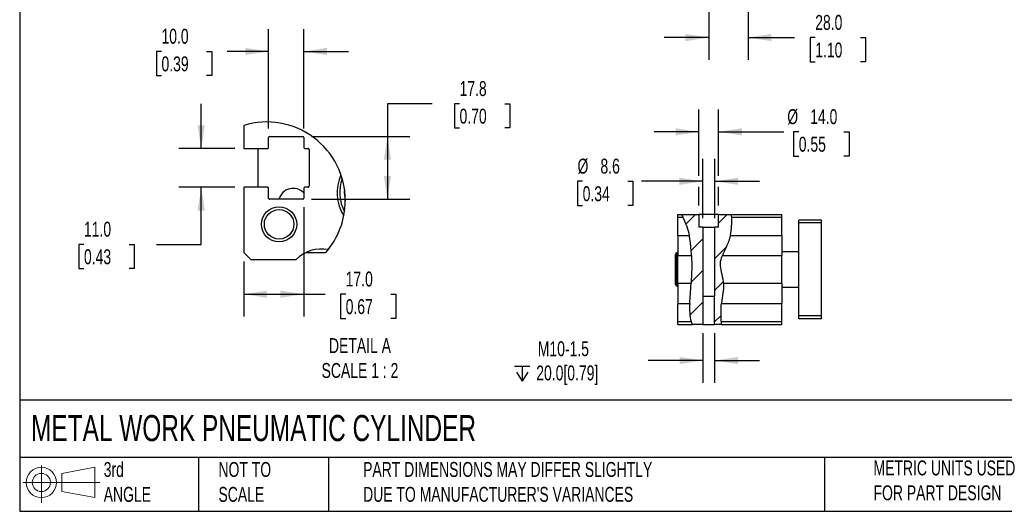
# Model space of a CAD drawing. Header units: millimetres. Extents: x 32 to 1365, y 32 to 1048.
# Tile 1 of 5: x 32 to 731, y 32 to 380. Entities that reach past the tile are written whole.
import ezdxf

# ---------------------------------------------------------------- set-up
doc = ezdxf.new("R2010")
doc.units = ezdxf.units.MM
doc.header["$LTSCALE"] = 5
doc.linetypes.add('SLD-Solid', pattern=[0])
doc.layers.add('DIMENSIONS', color=140, linetype='SLD-Solid', lineweight=25)
doc.layers.add('TEXT', color=140, linetype='SLD-Solid', lineweight=25)
doc.layers.add('HATCH', color=6, linetype='SLD-Solid')
doc.layers.add('SLD-DEFPOINTS', color=7, linetype='Continuous')
doc.styles.add('SLDTEXTSTYLE0', font='TXT', dxfattribs={"width": 0.7})
doc.dimstyles.new('SLDDIMSTYLE0', dxfattribs={"dimtxt": 10.790039, "dimasz": 16.51, "dimexe": 0, "dimexo": 0.0625, "dimgap": 2.69751, "dimtad": 0, "dimtih": 1, "dimtoh": 1, "dimrnd": 1e-09, "dimzin": 4, "dimdsep": 46, "dimtxsty": 'SLDTEXTSTYLE0', "dimsah": 1, "dimcen": 0.09, "dimadec": 0, "dimazin": 1, "dimtfac": 1, "dimtmove": 0, "dimatfit": 0, "dimfxl": 0, "dimfrac": 2, "dimtolj": 1, "dimtzin": 12, "dimarcsym": 0})
doc.dimstyles.new('SLDDIMSTYLE2', dxfattribs={"dimtxt": 10.790039, "dimasz": 16.51, "dimexe": 0, "dimexo": 0.0625, "dimgap": 2.69751, "dimtad": 0, "dimtih": 1, "dimtoh": 1, "dimrnd": 1e-09, "dimzin": 12, "dimdsep": 46, "dimtxsty": 'SLDTEXTSTYLE0', "dimsah": 1, "dimcen": 0.09, "dimadec": 0, "dimazin": 3, "dimtfac": 1, "dimtmove": 0, "dimatfit": 0, "dimfxl": 0, "dimfrac": 2, "dimtolj": 1, "dimtzin": 12, "dimarcsym": 0})
doc.dimstyles.new('SLDDIMSTYLE6', dxfattribs={"dimtxt": 10.790039, "dimasz": 16.51, "dimexe": 0, "dimexo": 0.0625, "dimgap": 2.69751, "dimtad": 0, "dimtih": 1, "dimtoh": 1, "dimlfac": 0.4, "dimrnd": 1e-09, "dimzin": 4, "dimdsep": 46, "dimtxsty": 'SLDTEXTSTYLE0', "dimsah": 1, "dimcen": 0.09, "dimadec": 0, "dimazin": 1, "dimtfac": 1, "dimtmove": 0, "dimatfit": 0, "dimfxl": 0, "dimfrac": 2, "dimtolj": 1, "dimtzin": 12, "dimarcsym": 0})
doc.dimstyles.new('SLDDIMSTYLE7', dxfattribs={"dimtxt": 10.790039, "dimasz": 16.51, "dimexe": 0, "dimexo": 0.0625, "dimgap": 2.69751, "dimtad": 0, "dimtih": 1, "dimtoh": 1, "dimlfac": 0.4, "dimrnd": 1e-09, "dimzin": 12, "dimdsep": 46, "dimtxsty": 'SLDTEXTSTYLE0', "dimsah": 1, "dimcen": 0.09, "dimadec": 0, "dimazin": 3, "dimtfac": 1, "dimtofl": 0, "dimtmove": 0, "dimatfit": 3, "dimfxl": 0, "dimfrac": 2, "dimtolj": 1, "dimtzin": 12, "dimarcsym": 0})
doc.dimstyles.new('SLDDIMSTYLE8', dxfattribs={"dimtxt": 10.790039, "dimasz": 16.51, "dimexe": 0, "dimexo": 0.0625, "dimgap": 2.69751, "dimtad": 0, "dimtih": 1, "dimtoh": 1, "dimlfac": 0.4, "dimrnd": 1e-09, "dimzin": 4, "dimdsep": 46, "dimtxsty": 'SLDTEXTSTYLE0', "dimsah": 1, "dimcen": 0.09, "dimadec": 0, "dimazin": 1, "dimtfac": 1, "dimtofl": 0, "dimtmove": 0, "dimatfit": 3, "dimfxl": 0, "dimfrac": 2, "dimtolj": 1, "dimtzin": 12, "dimarcsym": 0})

# ---------------------------------------------------------------- blocks, each defined once
blk = doc.blocks.new('Block11')
at = {"color": 7, "linetype": 'SLD-Solid', "lineweight": 18}
for p, q in [((12.94, 26.55), (12.94, 0)), ((27.4, 20.84), (50.88, 25.16)), ((50.88, 25.16), (50.88, 3.66)), ((0, 14.41), (54.37, 14.41)), ((27.4, 7.98), (27.4, 20.84)), ((27.4, 7.98), (50.88, 3.66))]:
    blk.add_line(p, q, dxfattribs=at)
for radius in [10.75, 6.43]:
    blk.add_circle((12.94, 14.41), radius, dxfattribs=at)
blk = doc.blocks.new('Block12')
at = {"layer": 'SLD-DEFPOINTS'}
blk.add_blockref('Block11', (0, 0), dxfattribs=at)
blk = doc.blocks.new('_D_7')
at = {"layer": 'DIMENSIONS'}
for p, q in [((521.02, 488.68), (521.02, 426.44)), ((549.02, 488.68), (549.02, 351.83)), ((521.02, 418.82), (521.02, 407.84)), ((521.02, 400.22), (521.02, 351.83)), ((521.02, 367.71), (489.27, 367.71)), ((549.02, 367.71), (582, 367.71)), ((596.62, 367.71), (592.99, 367.71)), ((592.99, 367.71), (592.99, 350.56)), ((628.68, 367.71), (632.31, 367.71)), ((632.31, 367.71), (632.31, 350.56)), ((592.99, 350.56), (596.62, 350.56)), ((632.31, 350.56), (628.68, 350.56))]:
    blk.add_line(p, q, dxfattribs=at)
for points in [[(521.02, 367.71), (504.51, 370.25), (504.51, 365.17)], [(549.02, 367.71), (565.53, 365.17), (565.53, 370.25)]]:
    blk.add_solid(points, dxfattribs=at)
at = {"layer": 'DIMENSIONS', "char_height": 10.583, "attachment_point": 1, "style": 'SLDTEXTSTYLE0'}
for s, insert in [('28.0', (596.62, 383.77)), ('1.10', (596.62, 364.2))]:
    blk.add_mtext(s, dxfattribs=dict(at, insert=insert))
blk = doc.blocks.new('SW_SYMBOL_HOLE_DEPTH')
at = {"layer": 'DIMENSIONS', "color": 0}
for p, q in [((0, 4375), (4000, 4375)), ((500, 2775), (2000, 375)), ((2000, 4375), (2000, 375)), ((3500, 2775), (2000, 375))]:
    blk.add_line(p, q, dxfattribs=at)
blk = doc.blocks.new('_D_29')
at = {"layer": 'DIMENSIONS'}
for p, q in [((516.83, 157.96), (516.83, 122.8)), ((525.21, 157.96), (525.21, 122.8)), ((516.83, 138.67), (477.9, 138.67)), ((525.21, 138.67), (556.96, 138.67))]:
    blk.add_line(p, q, dxfattribs=at)
for points in [[(516.83, 138.67), (500.32, 141.21), (500.32, 136.13)], [(525.21, 138.67), (541.72, 136.13), (541.72, 141.21)]]:
    blk.add_solid(points, dxfattribs=at)
at = {"layer": 'DIMENSIONS', "xscale": 0.002688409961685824, "yscale": 0.002688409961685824, "zscale": 0.002688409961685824}
blk.add_blockref('SW_SYMBOL_HOLE_DEPTH', (383.11, 122.95), dxfattribs=at)
at = {"layer": 'DIMENSIONS', "char_height": 10.583, "attachment_point": 1, "style": 'SLDTEXTSTYLE0'}
for s, insert in [('M10-1.5', (399.63, 152.32)), ('20.0[0.79]', (398.54, 135.17))]:
    blk.add_mtext(s, dxfattribs=dict(at, insert=insert))
blk = doc.blocks.new('_D_30')
at = {"layer": 'DIMENSIONS'}
for p, q in [((516.72, 239.66), (516.72, 281.64)), ((525.32, 239.66), (525.32, 281.64)), ((431.49, 265.77), (427.86, 265.77)), ((427.86, 265.77), (427.86, 248.62)), ((463.55, 265.77), (467.17, 265.77)), ((467.17, 265.77), (467.17, 248.62)), ((516.72, 265.77), (473.21, 265.77)), ((525.32, 265.77), (557.07, 265.77)), ((427.86, 248.62), (431.49, 248.62)), ((467.17, 248.62), (463.55, 248.62))]:
    blk.add_line(p, q, dxfattribs=at)
for points in [[(516.72, 265.77), (500.21, 268.31), (500.21, 263.23)], [(525.32, 265.77), (541.83, 263.23), (541.83, 268.31)]]:
    blk.add_solid(points, dxfattribs=at)
at = {"layer": 'DIMENSIONS', "char_height": 10.583, "attachment_point": 1, "style": 'SLDTEXTSTYLE0'}
for s, insert in [('%%c', (427.83, 281.83)), ('8.6', (444.12, 281.83)), ('0.34', (431.49, 262.26))]:
    blk.add_mtext(s, dxfattribs=dict(at, insert=insert))
blk = doc.blocks.new('_D_31')
at = {"layer": 'DIMENSIONS'}
for p, q in [((514.02, 269.58), (514.02, 316.75)), ((528.02, 269.58), (528.02, 316.75)), ((514.02, 300.87), (482.27, 300.87)), ((528.02, 300.87), (574.37, 300.87)), ((584.93, 300.87), (581.31, 300.87)), ((581.31, 300.87), (581.31, 283.72)), ((616.99, 300.87), (620.62, 300.87)), ((620.62, 300.87), (620.62, 283.72)), ((581.31, 283.72), (584.93, 283.72)), ((620.62, 283.72), (616.99, 283.72)), ((514.02, 248.66), (514.02, 261.96)), ((528.02, 248.66), (528.02, 261.96))]:
    blk.add_line(p, q, dxfattribs=at)
for points in [[(514.02, 300.87), (497.51, 303.41), (497.51, 298.33)], [(528.02, 300.87), (544.53, 298.33), (544.53, 303.41)]]:
    blk.add_solid(points, dxfattribs=at)
at = {"layer": 'DIMENSIONS', "char_height": 10.583, "attachment_point": 1, "style": 'SLDTEXTSTYLE0'}
for s, insert in [('%%c', (576.78, 316.93)), ('14.0', (593.07, 316.93)), ('0.55', (584.93, 297.36))]:
    blk.add_mtext(s, dxfattribs=dict(at, insert=insert))
blk = doc.blocks.new('_D_32')
at = {"layer": 'DIMENSIONS'}
for p, q in [((160.64, 289.03), (160.64, 320.78)), ((184.59, 289.03), (144.77, 289.03)), ((184.59, 261.53), (144.77, 261.53)), ((160.64, 221.06), (160.64, 261.53)), ((77.38, 221.06), (73.76, 221.06)), ((73.76, 221.06), (73.76, 203.91)), ((109.45, 221.06), (113.07, 221.06)), ((113.07, 221.06), (113.07, 203.91)), ((128.89, 221.06), (160.64, 221.06)), ((73.76, 203.91), (77.38, 203.91)), ((113.07, 203.91), (109.45, 203.91))]:
    blk.add_line(p, q, dxfattribs=at)
for points in [[(160.64, 289.03), (163.18, 305.54), (158.1, 305.54)], [(160.64, 261.53), (158.1, 245.02), (163.18, 245.02)]]:
    blk.add_solid(points, dxfattribs=at)
at = {"layer": 'DIMENSIONS', "char_height": 10.583, "attachment_point": 1, "style": 'SLDTEXTSTYLE0'}
for s, insert in [('11.0', (77.38, 237.12)), ('0.43', (77.38, 217.55))]:
    blk.add_mtext(s, dxfattribs=dict(at, insert=insert))
blk = doc.blocks.new('_D_33')
at = {"layer": 'DIMENSIONS'}
for p, q in [((208.44, 303.13), (208.44, 373.74)), ((233.44, 303.13), (233.44, 373.74)), ((132.42, 357.87), (128.8, 357.87)), ((128.8, 357.87), (128.8, 340.72)), ((164.49, 357.87), (168.11, 357.87)), ((168.11, 357.87), (168.11, 340.72)), ((208.44, 357.87), (179.11, 357.87)), ((233.44, 357.87), (265.19, 357.87)), ((128.8, 340.72), (132.42, 340.72)), ((168.11, 340.72), (164.49, 340.72))]:
    blk.add_line(p, q, dxfattribs=at)
for points in [[(208.44, 357.87), (191.93, 360.41), (191.93, 355.33)], [(233.44, 357.87), (249.95, 355.33), (249.95, 360.41)]]:
    blk.add_solid(points, dxfattribs=at)
at = {"layer": 'DIMENSIONS', "char_height": 10.583, "attachment_point": 1, "style": 'SLDTEXTSTYLE0'}
for s, insert in [('10.0', (132.42, 373.93)), ('0.39', (132.42, 354.36))]:
    blk.add_mtext(s, dxfattribs=dict(at, insert=insert))
blk = doc.blocks.new('_D_34')
at = {"layer": 'DIMENSIONS'}
for p, q in [((324.62, 320.77), (292.87, 320.77)), ((292.87, 320.77), (292.87, 297.53)), ((344.07, 320.77), (340.45, 320.77)), ((340.45, 320.77), (340.45, 303.62)), ((376.14, 320.77), (379.76, 320.77)), ((379.76, 320.77), (379.76, 303.62)), ((340.45, 303.62), (344.07, 303.62)), ((379.76, 303.62), (376.14, 303.62)), ((239.04, 297.53), (308.75, 297.53)), ((292.87, 297.53), (292.87, 253.03)), ((239.04, 253.03), (308.75, 253.03))]:
    blk.add_line(p, q, dxfattribs=at)
for points in [[(292.87, 297.53), (290.33, 281.02), (295.41, 281.02)], [(292.87, 253.03), (295.41, 269.54), (290.33, 269.54)]]:
    blk.add_solid(points, dxfattribs=at)
at = {"layer": 'DIMENSIONS', "char_height": 10.583, "attachment_point": 1, "style": 'SLDTEXTSTYLE0'}
for s, insert in [('17.8', (344.07, 336.83)), ('0.70', (344.07, 317.26))]:
    blk.add_mtext(s, dxfattribs=dict(at, insert=insert))
blk = doc.blocks.new('_D_35')
at = {"layer": 'DIMENSIONS'}
for p, q in [((233.44, 247.43), (233.44, 169.84)), ((190.94, 208.93), (190.94, 169.84)), ((190.94, 185.71), (233.44, 185.71)), ((233.44, 185.71), (248.6, 185.71)), ((263.22, 185.71), (259.6, 185.71)), ((259.6, 185.71), (259.6, 168.56)), ((295.28, 185.71), (298.91, 185.71)), ((298.91, 185.71), (298.91, 168.56)), ((259.6, 168.56), (263.22, 168.56)), ((298.91, 168.56), (295.28, 168.56))]:
    blk.add_line(p, q, dxfattribs=at)
for points in [[(190.94, 185.71), (207.45, 183.17), (207.45, 188.25)], [(233.44, 185.71), (216.93, 188.25), (216.93, 183.17)]]:
    blk.add_solid(points, dxfattribs=at)
at = {"layer": 'DIMENSIONS', "char_height": 10.583, "attachment_point": 1, "style": 'SLDTEXTSTYLE0'}
for s, insert in [('17.0', (263.22, 201.77)), ('0.67', (263.22, 182.2))]:
    blk.add_mtext(s, dxfattribs=dict(at, insert=insert))

msp = doc.modelspace()

# ---------------------------------------------------------------- hatches: boundary and pattern name
at = {"layer": 'HATCH'}
h = msp.add_hatch(dxfattribs=at)
h.set_pattern_fill('ANSI31', color=256, scale=5, style=0)
edge = h.paths.add_edge_path(flags=0)
edge.add_line((516.83, 164.312), (516.83, 184.312))
edge.add_line((516.83, 184.312), (516.718, 184.312))
edge.add_line((516.718, 184.312), (516.718, 233.312))
edge.add_line((516.718, 233.312), (514.018, 233.312))
edge.add_line((514.018, 233.312), (514.018, 242.312))
edge.add_line((514.018, 242.312), (501.759, 242.312))
edge.add_spline(control_points=[(501.759, 242.312), (502.894, 239.318), (505.659, 234.596), (510.035, 214.363), (508.501, 193.454), (506.85, 169.295), (509.477, 164.312)], knot_values=[0.017922, 0.017922, 0.017922, 0.017922, 0.0588243, 0.0900172, 0.279294, 0.3538394, 0.3538394, 0.3538394, 0.3538394], weights=[1, 1, 1, 1, 1, 1, 1], degree=3, periodic=0)
edge.add_line((509.477, 164.312), (516.83, 164.312))
h = msp.add_hatch(dxfattribs=at)
h.set_pattern_fill('ANSI31', color=256, scale=5, style=0)
edge = h.paths.add_edge_path(flags=0)
edge.add_spline(control_points=[(529.848, 164.312), (530.145, 167.7), (528.814, 179.97), (533.608, 192.257), (526.757, 209.797), (536.419, 220.979), (537.847, 236.627), (537.114, 242.312)], knot_values=[0.4716839, 0.4716839, 0.4716839, 0.4716839, 0.5137779, 0.5969627, 0.6523119, 0.72801, 0.789756, 0.789756, 0.789756, 0.789756], weights=[1, 1, 1, 1, 1, 1, 1, 1], degree=3, periodic=0)
edge.add_line((537.114, 242.312), (528.018, 242.312))
edge.add_line((528.018, 242.312), (528.018, 233.312))
edge.add_line((528.018, 233.312), (525.318, 233.312))
edge.add_line((525.318, 233.312), (525.318, 184.312))
edge.add_line((525.318, 184.312), (525.206, 184.312))
edge.add_line((525.206, 184.312), (525.206, 164.312))
edge.add_line((525.206, 164.312), (529.848, 164.312))

# ---------------------------------------------------------------- linework, layer by layer
for p, q in [((190.942, 305.454), (190.942, 289.028)), ((208.442, 289.778), (208.442, 296.778)), ((209.192, 297.528), (232.692, 297.528)), ((233.442, 296.778), (233.442, 289.778)), ((190.942, 289.028), (207.692, 289.028)), ((200.942, 289.028), (200.942, 261.528)), ((234.192, 289.028), (236.442, 289.028)), ((237.192, 288.278), (237.192, 262.278)), ((190.942, 261.528), (190.942, 215.278)), ((207.692, 261.528), (190.942, 261.528)), ((208.442, 253.778), (208.442, 260.778)), ((233.442, 260.778), (233.442, 253.778)), ((236.442, 261.528), (234.192, 261.528)), ((232.692, 253.028), (209.192, 253.028)), ((499.018, 242.312), (501.759, 242.312)), ((499.018, 240.312), (499.018, 242.312)), ((499.018, 227.453), (499.018, 240.312)), ((499.018, 240.312), (502.589, 240.312)), ((501.759, 242.312), (514.018, 242.312)), ((514.018, 242.312), (514.018, 233.312)), ((528.018, 242.312), (514.018, 242.312)), ((528.018, 233.312), (528.018, 242.312)), ((528.018, 242.312), (537.114, 242.312)), ((537.114, 242.312), (573.018, 242.312)), ((537.312, 240.312), (573.018, 240.312)), ((573.018, 240.312), (573.018, 242.312)), ((573.018, 227.453), (573.018, 240.312)), ((601.018, 238.312), (585.018, 238.312)), ((585.018, 236.312), (585.018, 238.312)), ((601.018, 236.312), (601.018, 238.312)), ((516.718, 233.312), (514.018, 233.312)), ((516.718, 233.312), (516.718, 184.312)), ((516.718, 233.312), (525.318, 233.312)), ((525.318, 184.312), (525.318, 233.312)), ((528.018, 233.312), (525.318, 233.312)), ((601.018, 236.312), (585.018, 236.312)), ((585.018, 170.312), (585.018, 236.312)), ((601.018, 170.312), (601.018, 236.312)), ((499.018, 227.453), (499.018, 213.171)), ((499.018, 227.453), (507.14, 227.453)), ((536.349, 227.453), (573.018, 227.453)), ((573.018, 227.453), (573.018, 213.171)), ((190.942, 215.278), (195.942, 210.278)), ((195.942, 210.278), (228.09, 210.278)), ((235.047, 215.278), (249.044, 215.278)), ((497.518, 192.832), (497.518, 213.791)), ((499.018, 215.523), (498.268, 215.09)), ((498.268, 191.533), (498.268, 215.09)), ((499.018, 213.171), (508.775, 213.171)), ((499.018, 193.453), (499.018, 213.171)), ((530.689, 213.171), (573.018, 213.171)), ((585.018, 215.812), (573.018, 215.812)), ((573.018, 193.453), (573.018, 213.171)), ((498.268, 191.533), (499.018, 191.1)), ((499.018, 193.453), (499.018, 179.171)), ((499.018, 193.453), (508.483, 193.453)), ((531.536, 193.453), (573.018, 193.453)), ((573.018, 193.453), (573.018, 179.171)), ((573.018, 190.812), (585.018, 190.812)), ((516.83, 184.312), (516.718, 184.312)), ((516.83, 184.312), (516.83, 164.312)), ((516.83, 184.312), (525.206, 184.312)), ((525.206, 164.312), (525.206, 184.312)), ((525.318, 184.312), (525.206, 184.312)), ((499.018, 179.171), (507.544, 179.171)), ((499.018, 166.312), (499.018, 179.171)), ((530.014, 179.171), (573.018, 179.171)), ((573.018, 166.312), (573.018, 179.171)), ((601.018, 170.312), (585.018, 170.312)), ((585.018, 168.312), (585.018, 170.312)), ((601.018, 168.312), (585.018, 168.312)), ((601.018, 168.312), (601.018, 170.312)), ((499.018, 166.312), (508.613, 166.312)), ((499.018, 164.312), (499.018, 166.312)), ((499.018, 164.312), (509.477, 164.312)), ((516.83, 164.312), (509.477, 164.312)), ((516.83, 164.312), (525.206, 164.312)), ((529.848, 164.312), (525.206, 164.312)), ((529.848, 164.312), (573.018, 164.312)), ((529.946, 166.312), (573.018, 166.312)), ((573.018, 164.312), (573.018, 166.312))]:
    msp.add_line(p, q)
for radius in [12.5, 10.47]:
    msp.add_circle((215.942, 235.278), radius)
for centre, radius, start, end in [((209.192, 296.778), 0.75, 90.000039, 179.999249), ((232.692, 296.778), 0.75, 0.000751, 89.999605), ((207.692, 289.778), 0.75, 269.999536, 0.000464), ((234.192, 289.778), 0.75, 180.000751, 269.999605), ((236.442, 288.278), 0.75, 359.999432, 90.000212), ((288.25, 257.756), 31.057, 156.067534, 211.907352), ((288.181, 257.795), 29.184, 160.221808, 207.813864), ((207.692, 260.778), 0.75, 359.998825, 90.000464), ((225.942, 250.278), 10.47, 44.247492, 164.772264), ((234.192, 260.778), 0.75, 90.000395, 179.999961), ((236.442, 262.278), 0.75, 269.999788, 359.999856), ((285.637, 257.619), 23.388, 174.129346, 193.910316), ((209.192, 253.778), 0.75, 179.999536, 270.001175), ((232.692, 253.778), 0.75, 269.999181, 0.000464), ((245.906, 192.844), 24.927, 78.823652, 135.62221), ((499.018, 213.791), 1.5, 120, 180), ((499.018, 192.832), 1.5, 180, 240)]:
    msp.add_arc(centre, radius, start, end)
for points, knots in [([(501.759, 242.312), (501.759, 242.312), (501.765, 242.298), (501.785, 242.243), (501.801, 242.201), (501.863, 242.041), (501.924, 241.884), (502.038, 241.601), (502.081, 241.497), (502.171, 241.28), (502.218, 241.166), (502.318, 240.931), (502.371, 240.808), (502.479, 240.562), (502.533, 240.437), (502.589, 240.312)], [0, 0, 0, 0, 0.125, 0.125, 0.25, 0.25, 0.5, 0.5, 0.625, 0.625, 0.75, 0.75, 0.875, 0.875, 1, 1, 1, 1]), ([(502.589, 240.312), (503.581, 238.086), (505.687, 234.116), (506.742, 229.568), (507.14, 227.453)], [0.027221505, 0.027221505, 0.027221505, 0.027221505, 0.058824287, 0.086431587, 0.086431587, 0.086431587, 0.086431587]), ([(537.312, 240.312), (537.303, 240.444), (537.293, 240.574), (537.272, 240.829), (537.261, 240.956), (537.239, 241.197), (537.228, 241.312), (537.206, 241.529), (537.195, 241.632), (537.164, 241.909), (537.146, 242.058), (537.121, 242.258), (537.114, 242.312), (537.114, 242.312)], [0, 0, 0, 0, 0.125, 0.125, 0.25, 0.25, 0.375, 0.375, 0.5, 0.5, 0.75, 0.75, 1, 1, 1, 1]), ([(508.775, 213.171), (508.753, 213.641), (508.725, 214.152), (508.675, 214.974), (508.657, 215.258), (508.617, 215.845), (508.595, 216.149), (508.525, 217.07), (508.472, 217.702), (508.38, 218.677), (508.348, 219.009), (508.279, 219.672), (508.243, 220.003), (508.131, 220.992), (508.051, 221.648), (507.921, 222.627), (507.876, 222.949), (507.786, 223.579), (507.695, 224.196), (507.602, 224.789), (507.508, 225.37), (507.46, 225.656), (507.32, 226.478), (507.228, 226.986), (507.14, 227.453)], [0, 0, 0, 0, 0.125, 0.125, 0.1875, 0.1875, 0.25, 0.25, 0.375, 0.375, 0.4375, 0.4375, 0.5, 0.5, 0.625, 0.625, 0.6875, 0.6875, 0.75, 0.8125, 0.8125, 0.875, 0.875, 1, 1, 1, 1]), ([(536.349, 227.453), (536.241, 226.96), (536.115, 226.425), (535.89, 225.568), (535.809, 225.273), (535.633, 224.664), (535.538, 224.352), (535.236, 223.412), (535.01, 222.772), (534.633, 221.795), (534.501, 221.467), (534.231, 220.816), (534.092, 220.493), (533.807, 219.849), (533.662, 219.529), (533.367, 218.891), (533.217, 218.572), (532.767, 217.63), (532.47, 217.022), (532.04, 216.136), (531.899, 215.844), (531.625, 215.27), (531.491, 214.986), (531.112, 214.165), (530.886, 213.65), (530.689, 213.171)], [0, 0, 0, 0, 0.125, 0.125, 0.1875, 0.1875, 0.25, 0.25, 0.375, 0.375, 0.4375, 0.4375, 0.5, 0.5, 0.5625, 0.5625, 0.625, 0.625, 0.75, 0.75, 0.8125, 0.8125, 0.875, 0.875, 1, 1, 1, 1]), ([(531.536, 193.453), (531.513, 193.913), (531.143, 198.567), (528.31, 205.821), (529.935, 211.335), (530.689, 213.171)], [0.590849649, 0.590849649, 0.590849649, 0.590849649, 0.596962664, 0.652311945, 0.679451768, 0.679451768, 0.679451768, 0.679451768]), ([(507.544, 179.171), (507.57, 179.639), (507.601, 180.147), (507.655, 180.966), (507.673, 181.248), (507.713, 181.832), (507.734, 182.135), (507.798, 183.052), (507.842, 183.682), (507.909, 184.654), (507.932, 184.985), (507.978, 185.647), (508.001, 185.978), (508.069, 186.967), (508.113, 187.624), (508.179, 188.604), (508.2, 188.928), (508.242, 189.56), (508.282, 190.18), (508.32, 190.776), (508.357, 191.36), (508.375, 191.647), (508.425, 192.474), (508.456, 192.984), (508.483, 193.453)], [0, 0, 0, 0, 0.125, 0.125, 0.1875, 0.1875, 0.25, 0.25, 0.375, 0.375, 0.4375, 0.4375, 0.5, 0.5, 0.625, 0.625, 0.6875, 0.6875, 0.75, 0.8125, 0.8125, 0.875, 0.875, 1, 1, 1, 1]), ([(531.536, 193.453), (531.56, 192.982), (531.571, 192.471), (531.561, 191.647), (531.553, 191.363), (531.528, 190.774), (531.511, 190.47), (531.446, 189.549), (531.384, 188.918), (531.268, 187.942), (531.226, 187.611), (531.136, 186.952), (531.089, 186.623), (530.992, 185.966), (530.941, 185.638), (530.839, 184.983), (530.788, 184.655), (530.633, 183.68), (530.534, 183.053), (530.397, 182.144), (530.353, 181.846), (530.27, 181.261), (530.231, 180.975), (530.124, 180.151), (530.064, 179.64), (530.014, 179.171)], [0, 0, 0, 0, 0.125, 0.125, 0.1875, 0.1875, 0.25, 0.25, 0.375, 0.375, 0.4375, 0.4375, 0.5, 0.5, 0.5625, 0.5625, 0.625, 0.625, 0.75, 0.75, 0.8125, 0.8125, 0.875, 0.875, 1, 1, 1, 1]), ([(529.946, 166.312), (529.994, 169.249), (529.594, 173.903), (529.891, 177.996), (530.014, 179.171)], [0.479670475, 0.479670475, 0.479670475, 0.479670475, 0.513777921, 0.528128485, 0.528128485, 0.528128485, 0.528128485])]:
    msp.add_open_spline(points, degree=3, knots=knots)
for points in [[(536.349, 227.453), (537.253, 231.585), (537.604, 236.191), (537.312, 240.312)], [(508.775, 213.171), (509.082, 206.75), (508.879, 200.296), (508.483, 193.453)], [(507.544, 179.171), (507.293, 174.645), (507.295, 170.099), (508.613, 166.312)], [(509.477, 164.312), (509.132, 164.966), (508.849, 165.634), (508.613, 166.312)], [(529.946, 166.312), (529.934, 165.645), (529.907, 164.978), (529.848, 164.312)]]:
    msp.add_open_spline(points, degree=3)
at = {"layer": 'SLD-DEFPOINTS'}
for start, end in [(0.000003, 106.920207), (318.668313, 0.000008)]:
    msp.add_arc((207.171, 252.105), 55.763, start, end, dxfattribs=at)
at = {"layer": 'TEXT'}
for p, q in [((31.75, 1047.75), (31.75, 31.75)), ((1365.25, 110.631), (31.75, 110.631)), ((1365.25, 69.85), (31.75, 69.85)), ((158.75, 69.85), (158.75, 31.75)), ((251.058, 69.85), (251.058, 31.75)), ((603.232, 69.85), (603.232, 31.75)), ((31.75, 31.75), (1365.25, 31.75))]:
    msp.add_line(p, q, dxfattribs=at)

# ---------------------------------------------------------------- block references
at = {"layer": 'SLD-DEFPOINTS'}
msp.add_blockref('Block12', (34.19, 37.769), dxfattribs=at)

# ---------------------------------------------------------------- texts
at = {"layer": 'TEXT', "style": 'SLDTEXTSTYLE0'}
for s, insert, char_height, attachment_point in [('DETAIL A^JSCALE 1 : 2', (273.365, 154.537), 10.58333, 2), ('METAL WORK PNEUMATIC CYLINDER', (39.829, 100.032), 18.52083, 1), ('3rd^JANGLE', (91.411, 66.688), 10.5833, 1), ('NOT TO^JSCALE', (172.876, 66.688), 10.58333, 1), ("PART DIMENSIONS MAY DIFFER SLIGHTLY ^JDUE TO MANUFACTURER'S VARIANCES", (275.596, 66.704), 10.58333, 1), ('METRIC UNITS USED ^JFOR PART DESIGN', (638.022, 67.779), 10.58333, 1)]:
    msp.add_mtext(s, dxfattribs=dict(at, insert=insert, char_height=char_height, attachment_point=attachment_point))

# ---------------------------------------------------------------- dimensions: what is measured, and where the dimension line sits
at = {"layer": 'DIMENSIONS'}
for base, p1, p2, dimstyle, picture, middle in [((549.018, 367.708), (521.018, 495.035), (549.018, 495.035), 'SLDDIMSTYLE0', '_D_7', (612.65, 367.708)), ((233.442, 357.868), (208.442, 296.778), (233.442, 296.778), 'SLDDIMSTYLE6', '_D_33', (148.455, 357.868)), ((190.942, 185.71), (233.442, 253.778), (190.942, 215.278), 'SLDDIMSTYLE8', '_D_35', (279.251, 185.71))]:
    dim = msp.add_linear_dim(base=base, p1=p1, p2=p2, dimstyle=dimstyle, dxfattribs=at)
    dim.commit()
    dim.dimension.update_dxf_attribs({"geometry": picture, "text_midpoint": middle, "dimtype": 160})
for base, p1, p2, dimstyle, picture, middle in [((292.875, 253.028), (232.692, 297.528), (232.692, 253.028), 'SLDDIMSTYLE7', '_D_34', (292.875, 320.77)), ((160.643, 289.028), (190.942, 261.528), (190.942, 289.028), 'SLDDIMSTYLE6', '_D_32', (160.643, 221.061))]:
    dim = msp.add_linear_dim(base=base, p1=p1, p2=p2, angle=90, dimstyle=dimstyle, dxfattribs=at)
    dim.commit()
    dim.dimension.update_dxf_attribs({"geometry": picture, "text_midpoint": middle, "dimtype": 160})
for base, p1, p2, text, dimstyle, picture, middle in [((514.018, 300.871), (528.018, 242.312), (514.018, 242.312), '%%c<>', 'SLDDIMSTYLE0', '_D_31', (600.961, 300.871)), ((525.318, 265.769), (516.718, 233.312), (525.318, 233.312), '%%c<>', 'SLDDIMSTYLE2', '_D_30', (447.518, 265.769)), ((525.206, 138.674), (516.83, 164.312), (525.206, 164.312), 'M10-1.5\\P{\\fGDT;x}20.0[0.79]', 'SLDDIMSTYLE2', '_D_29', (429.3, 138.674))]:
    dim = msp.add_linear_dim(base=base, p1=p1, p2=p2, text=text, dimstyle=dimstyle, dxfattribs=at)
    dim.commit()
    dim.dimension.update_dxf_attribs({"geometry": picture, "text_midpoint": middle, "dimtype": 160})

doc.saveas('drawing.dxf')
